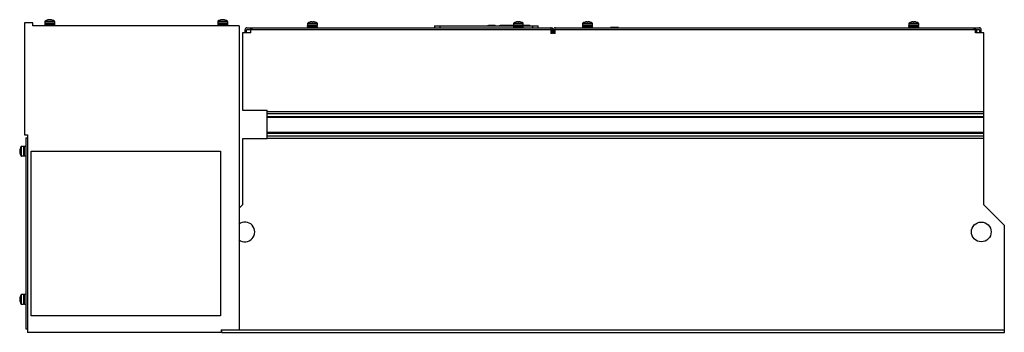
# Model space of a CAD drawing. Header units: millimetres. Extents: x 175 to 1371, y 877 to 1256.
import ezdxf

# ---------------------------------------------------------------- set-up
doc = ezdxf.new("R2010")
doc.units = ezdxf.units.MM
doc.header["$LTSCALE"] = 138.696646
doc.layers.get('0').update_dxf_attribs({"linetype": 'CONTINUOUS'})

msp = doc.modelspace()

# ---------------------------------------------------------------- linework, layer by layer
at = {"color": 7, "linetype": 'Continuous'}
for p, q in [((208.7, 1256), (208.7, 1256)), ((211, 1256.4), (210.4, 1256.4)), ((211, 1256.4), (211, 1256)), ((212.5, 1256), (212.5, 1256.4)), ((213.1, 1256.4), (212.5, 1256.4)), ((214.9, 1256), (214.8, 1256)), ((418.7, 1256), (418.7, 1256)), ((421, 1256.4), (420.4, 1256.4)), ((421, 1256.4), (421, 1256)), ((422.5, 1256), (422.5, 1256.4)), ((423.1, 1256.4), (422.5, 1256.4)), ((424.9, 1256), (424.8, 1256)), ((181.2, 1252.6), (181.2, 1116.5)), ((191.3, 1252.6), (181.2, 1252.6)), ((191.3, 1249), (191.3, 1252.6)), ((441.8, 1249), (191.3, 1249)), ((205.8, 1254.3), (205.8, 1251.9)), ((205.8, 1254.3), (217.8, 1254.3)), ((217.8, 1251.9), (205.8, 1251.9)), ((205.8, 1250.6), (205.8, 1249)), ((205.8, 1250.6), (217.8, 1250.6)), ((205.9, 1251.9), (205.9, 1250.6)), ((206, 1254.7), (217.5, 1254.7)), ((217.7, 1251.9), (217.7, 1250.6)), ((217.8, 1254.3), (217.8, 1251.9)), ((217.8, 1250.6), (217.8, 1249)), ((415.8, 1254.3), (415.8, 1251.9)), ((415.8, 1254.3), (427.8, 1254.3)), ((427.8, 1251.9), (415.8, 1251.9)), ((415.8, 1250.6), (415.8, 1249)), ((415.8, 1250.6), (427.8, 1250.6)), ((415.9, 1251.9), (415.9, 1250.6)), ((416, 1254.7), (427.5, 1254.7)), ((427.7, 1251.9), (427.7, 1250.6)), ((427.8, 1254.3), (427.8, 1251.9)), ((427.8, 1250.6), (427.8, 1249)), ((441.8, 1249), (441.8, 879.5)), ((448.8, 1244), (448.8, 1240.5)), ((450.8, 1240.5), (450.8, 1244)), ((451.3, 1246.5), (819.8, 1246.5)), ((451.3, 1244.5), (1340.3, 1244.5)), ((455.8, 1240.5), (455.8, 1246.5)), ((457.8, 1244.5), (457.8, 1246.5)), ((524.8, 1251.8), (524.8, 1249.4)), ((524.8, 1251.8), (536.8, 1251.8)), ((536.8, 1249.4), (524.8, 1249.4)), ((524.8, 1248.1), (524.8, 1246.5)), ((524.8, 1248.1), (536.8, 1248.1)), ((524.9, 1248.1), (524.9, 1249.4)), ((525, 1252.2), (536.5, 1252.2)), ((527.7, 1253.5), (527.7, 1253.5)), ((530, 1253.9), (529.4, 1253.9)), ((530, 1253.9), (530, 1253.5)), ((531.5, 1253.5), (531.5, 1253.9)), ((532.1, 1253.9), (531.5, 1253.9)), ((533.9, 1253.5), (533.8, 1253.5)), ((536.6, 1248.1), (536.6, 1249.4)), ((536.8, 1249.4), (536.8, 1251.8)), ((536.8, 1246.5), (536.8, 1248.1)), ((678.8, 1248.8), (678.8, 1246.5)), ((678.8, 1248.8), (774.9, 1248.8)), ((685.8, 1246.5), (685.8, 1248.8)), ((751.5, 1249.3), (744.7, 1249.3)), ((751.5, 1248.8), (751.5, 1249.3)), ((774.9, 1249.3), (758.7, 1249.3)), ((765.5, 1248.8), (765.5, 1249.3)), ((774.8, 1251.8), (774.8, 1249.4)), ((774.8, 1251.8), (786.8, 1251.8)), ((786.8, 1249.4), (774.8, 1249.4)), ((774.8, 1248.1), (774.8, 1246.5)), ((774.8, 1248.1), (786.8, 1248.1)), ((774.9, 1248.1), (774.9, 1249.4)), ((775, 1252.2), (786.5, 1252.2)), ((777.7, 1253.5), (777.7, 1253.5)), ((780, 1253.9), (779.4, 1253.9)), ((780, 1253.9), (780, 1253.5)), ((781.5, 1253.5), (781.5, 1253.9)), ((782.1, 1253.9), (781.5, 1253.9)), ((783.9, 1253.5), (783.8, 1253.5)), ((793.5, 1249.3), (786.4, 1249.3)), ((786.6, 1248.1), (786.6, 1249.4)), ((786.6, 1248.8), (804.8, 1248.8)), ((786.7, 1248.8), (786.7, 1249.3)), ((786.8, 1249.4), (786.8, 1251.8)), ((786.8, 1246.5), (786.8, 1248.1)), ((793.5, 1248.8), (793.5, 1249.3)), ((797.8, 1248.8), (797.8, 1246.5)), ((804.8, 1246.5), (804.8, 1248.8)), ((820.2, 1246.5), (822.4, 1246.5)), ((820.3, 1244), (820.3, 1239.5)), ((822.3, 1239.5), (822.3, 1244)), ((822.4, 1244.5), (822.4, 1246.5)), ((823.3, 1244), (823.3, 1239.5)), ((825.3, 1239.5), (825.3, 1244)), ((825.8, 1246.5), (1340.3, 1246.5)), ((858.8, 1251.8), (858.8, 1249.4)), ((858.8, 1251.8), (870.8, 1251.8)), ((870.8, 1249.4), (858.8, 1249.4)), ((858.8, 1248.1), (858.8, 1246.5)), ((858.8, 1248.1), (870.8, 1248.1)), ((858.9, 1248.1), (858.9, 1249.4)), ((859, 1252.2), (870.5, 1252.2)), ((861.7, 1253.5), (861.7, 1253.5)), ((864, 1253.9), (863.4, 1253.9)), ((864, 1253.9), (864, 1253.5)), ((865.5, 1253.5), (865.5, 1253.9)), ((866.1, 1253.9), (865.5, 1253.9)), ((867.9, 1253.5), (867.8, 1253.5)), ((870.6, 1248.1), (870.6, 1249.4)), ((870.8, 1249.4), (870.8, 1251.8)), ((870.8, 1246.5), (870.8, 1248.1)), ((892.5, 1247), (892.5, 1246.5)), ((902.5, 1247), (892.5, 1247)), ((902.5, 1247), (902.5, 1246.5)), ((1254.8, 1251.8), (1266.8, 1251.8)), ((1254.8, 1251.8), (1254.8, 1249.4)), ((1266.8, 1249.4), (1254.8, 1249.4)), ((1254.8, 1248.1), (1266.8, 1248.1)), ((1254.8, 1248.1), (1254.8, 1246.5)), ((1254.9, 1248.1), (1254.9, 1249.4)), ((1255, 1252.2), (1266.5, 1252.2)), ((1257.7, 1253.5), (1257.7, 1253.5)), ((1260, 1253.9), (1259.4, 1253.9)), ((1260, 1253.9), (1260, 1253.5)), ((1262.1, 1253.9), (1261.5, 1253.9)), ((1261.5, 1253.5), (1261.5, 1253.9)), ((1263.9, 1253.5), (1263.8, 1253.5)), ((1266.6, 1248.1), (1266.6, 1249.4)), ((1266.8, 1249.4), (1266.8, 1251.8)), ((1266.8, 1246.5), (1266.8, 1248.1)), ((1333.8, 1246.5), (1333.8, 1244.5)), ((1335.8, 1240.5), (1335.8, 1246.5)), ((1336.8, 1243.5), (1335.8, 1243.5)), ((1336.8, 1243.5), (1336.8, 1240.5)), ((1340.8, 1244), (1340.8, 1240.5)), ((1342.8, 1240.5), (1342.8, 1244)), ((445.8, 1240.5), (445.8, 1146.5)), ((455.8, 1240.5), (445.8, 1240.5)), ((822.3, 1239.5), (820.3, 1239.5)), ((825.3, 1239.5), (823.3, 1239.5)), ((1345.8, 1240.5), (1335.8, 1240.5)), ((1345.8, 1031.5), (1345.8, 1240.5)), ((445.8, 1146.5), (475.8, 1146.5)), ((475.8, 1111.5), (475.8, 1146.5)), ((1345.8, 1144.4), (475.8, 1144.4)), ((475.8, 1142.3), (1345.8, 1142.3)), ((1345.8, 1138.5), (475.8, 1138.5)), ((475.8, 1137.8), (1345.8, 1137.8)), ((181.2, 1116.5), (184.8, 1116.5)), ((182.8, 1112.9), (182.8, 880.7)), ((182.8, 1112.9), (184.8, 1112.9)), ((184.8, 1116.5), (184.8, 876.5)), ((1345.8, 1119.3), (475.8, 1119.3)), ((475.8, 1118.6), (1345.8, 1118.6)), ((1345.8, 1114.8), (475.8, 1114.8)), ((475.8, 1112.6), (1345.8, 1112.6)), ((177.1, 1090.8), (177.1, 1102.3)), ((177.5, 1090.5), (177.5, 1102.5)), ((179.9, 1102.5), (177.5, 1102.5)), ((179.9, 1102.5), (179.9, 1090.5)), ((181.2, 1102.4), (179.9, 1102.4)), ((181.2, 1090.5), (181.2, 1102.5)), ((182.8, 1102.5), (181.2, 1102.5)), ((445.8, 1111.5), (445.8, 1031.5)), ((475.8, 1111.5), (445.8, 1111.5)), ((175.4, 1097.9), (175.4, 1097.2)), ((175.8, 1097.2), (175.4, 1097.2)), ((175.4, 1095.8), (175.4, 1095.2)), ((175.4, 1095.8), (175.8, 1095.8)), ((175.7, 1099.6), (175.8, 1099.6)), ((175.8, 1093.4), (175.7, 1093.4)), ((179.9, 1090.5), (177.5, 1090.5)), ((181.2, 1090.6), (179.9, 1090.6)), ((182.8, 1090.5), (181.2, 1090.5)), ((189.2, 896.5), (189.2, 1096.5)), ((189.2, 1096.5), (419.2, 1096.5)), ((419.2, 1096.5), (419.2, 896.5)), ((445.8, 1031.5), (441.8, 1027.5)), ((1370.8, 1006.5), (1345.8, 1031.5)), ((1370.8, 876.5), (1370.8, 1006.5)), ((177.1, 910.8), (177.1, 922.3)), ((177.5, 910.5), (177.5, 922.5)), ((179.9, 922.5), (177.5, 922.5)), ((179.9, 922.5), (179.9, 910.5)), ((181.2, 922.4), (179.9, 922.4)), ((181.2, 910.5), (181.2, 922.5)), ((182.8, 922.5), (181.2, 922.5)), ((175.4, 917.9), (175.4, 917.2)), ((175.8, 917.2), (175.4, 917.2)), ((175.4, 915.8), (175.4, 915.2)), ((175.4, 915.8), (175.8, 915.8)), ((175.7, 919.6), (175.8, 919.6)), ((175.8, 913.4), (175.7, 913.4)), ((179.9, 910.5), (177.5, 910.5)), ((181.2, 910.6), (179.9, 910.6)), ((182.8, 910.5), (181.2, 910.5)), ((419.2, 896.5), (189.2, 896.5)), ((182.8, 880.7), (184.8, 880.7)), ((419.8, 876.5), (184.8, 876.5)), ((419.8, 879.5), (419.8, 876.5)), ((419.8, 879.5), (1370.8, 879.5)), ((420.8, 876.5), (420.8, 879.5)), ((420.8, 876.5), (1370.8, 876.5))]:
    msp.add_line(p, q, dxfattribs=at)
msp.add_circle((1342.8, 998.5), 12, dxfattribs=at)
for centre, radius, start, end in [((211.8, 1246.5), 10, 108.0819, 125.2515), ((211.8, 1246.5), 9.97, 97.7067, 108.0605), ((211.8, 1245), 11.1, 86.3191, 93.6809), ((211.8, 1246.5), 9.97, 71.9395, 82.2936), ((211.8, 1246.5), 10, 54.7485, 71.9181), ((421.8, 1246.5), 10, 108.0819, 125.2515), ((421.8, 1246.5), 9.97, 97.7067, 108.0605), ((421.8, 1245), 11.1, 86.3191, 93.6809), ((421.8, 1246.5), 9.97, 71.9395, 82.2936), ((421.8, 1246.5), 10, 54.7485, 71.9181), ((206.3, 1254.3), 0.54, 125.2515, 180), ((217.2, 1254.3), 0.54, 0, 54.7485), ((416.3, 1254.3), 0.54, 125.2515, 180), ((427.2, 1254.3), 0.54, 0, 54.7485), ((451.3, 1244), 2.5, 90, 180), ((451.3, 1244), 0.5, 90, 180), ((525.3, 1251.8), 0.54, 125.2515, 180), ((530.8, 1244), 10, 108.0819, 125.2515), ((530.8, 1244), 9.97, 97.7064, 108.0605), ((530.8, 1242.5), 11.1, 86.3163, 93.6837), ((530.8, 1244), 9.97, 71.9395, 82.2936), ((530.8, 1244), 10, 54.7485, 71.9181), ((536.2, 1251.8), 0.54, 0, 54.7485), ((775.3, 1251.8), 0.54, 125.2515, 180), ((780.8, 1244), 10, 108.0819, 125.2515), ((780.8, 1244), 9.97, 97.7064, 108.0605), ((780.8, 1242.5), 11.1, 86.3163, 93.6837), ((780.8, 1244), 9.97, 71.9395, 82.2936), ((780.8, 1244), 10, 54.7485, 71.9181), ((786.2, 1251.8), 0.54, 0, 54.7485), ((819.8, 1244), 2.5, 0, 90), ((819.8, 1244), 0.5, 0, 90), ((825.8, 1244), 2.5, 90, 180), ((825.8, 1244), 0.5, 90, 180), ((859.3, 1251.8), 0.54, 125.2515, 180), ((864.8, 1244), 10, 108.0819, 125.2515), ((864.8, 1244), 9.97, 97.7064, 108.0605), ((864.8, 1242.5), 11.1, 86.3163, 93.6837), ((864.8, 1244), 9.97, 71.9395, 82.2936), ((864.8, 1244), 10, 54.7485, 71.9181), ((870.2, 1251.8), 0.54, 0, 54.7485), ((1255.3, 1251.8), 0.54, 125.2515, 180), ((1260.8, 1244), 10, 108.0819, 125.2515), ((1260.8, 1244), 9.97, 97.7064, 108.0605), ((1260.8, 1242.5), 11.1, 86.3163, 93.6837), ((1260.8, 1244), 9.97, 71.9395, 82.2936), ((1260.8, 1244), 10, 54.7485, 71.9181), ((1266.2, 1251.8), 0.54, 0, 54.7485), ((1340.3, 1244), 2.5, 0, 90), ((1340.3, 1244), 0.5, 0, 90), ((185.3, 1096.5), 10, 144.7485, 161.9181), ((177.5, 1102), 0.54, 90, 144.7485), ((185.3, 1096.5), 9.97, 161.9395, 172.2936), ((185.3, 1096.5), 9.97, 187.7067, 198.0605), ((186.8, 1096.5), 11.1, 176.3163, 183.6837), ((185.3, 1096.5), 10, 198.0819, 215.2515), ((177.5, 1091.1), 0.54, 215.2515, 270), ((448.8, 998.5), 12, 232.3519, 127.7049), ((185.3, 916.5), 10, 144.7485, 161.9181), ((177.5, 922), 0.54, 90, 144.7485), ((185.3, 916.5), 9.97, 161.9395, 172.2936), ((185.3, 916.5), 9.97, 187.7067, 198.0605), ((186.8, 916.5), 11.1, 176.3163, 183.6837), ((185.3, 916.5), 10, 198.0819, 215.2515), ((177.5, 911.1), 0.54, 215.2515, 270)]:
    msp.add_arc(centre, radius, start, end, dxfattribs=at)
for points, knots in [([(743.1, 1248.8), (743.1, 1248.9), (743.1, 1248.9), (743.4, 1249.1), (743.7, 1249.2), (744.2, 1249.3), (744.5, 1249.3), (744.7, 1249.3)], [0, 0, 0, 0, 0.25, 0.375, 0.5, 0.75, 1, 1, 1, 1]), ([(744.7, 1248.8), (744.7, 1248.9), (744.7, 1249), (744.7, 1249.2), (744.7, 1249.3), (744.7, 1249.3), (744.7, 1249.3), (744.7, 1249.3), (744.7, 1249.3)], [0, 0, 0, 0, 0.491715, 0.756561, 0.853063, 0.928116, 0.979515, 1, 1, 1, 1]), ([(753.1, 1248.8), (753.1, 1248.9), (753, 1248.9), (752.8, 1249.1), (752.4, 1249.2), (751.9, 1249.3), (751.6, 1249.3), (751.5, 1249.3)], [0, 0, 0, 0, 0.251233, 0.37685, 0.502467, 0.7537, 1, 1, 1, 1]), ([(757.1, 1248.8), (757.1, 1248.9), (757.1, 1248.9), (757.4, 1249.1), (757.7, 1249.2), (758.2, 1249.3), (758.5, 1249.3), (758.7, 1249.3)], [0, 0, 0, 0, 0.25, 0.375, 0.5, 0.75, 1, 1, 1, 1]), ([(758.7, 1248.8), (758.7, 1248.9), (758.7, 1249), (758.7, 1249.2), (758.7, 1249.3), (758.7, 1249.3), (758.7, 1249.3), (758.7, 1249.3), (758.7, 1249.3)], [0, 0, 0, 0, 0.491715, 0.756561, 0.853063, 0.928116, 0.979515, 1, 1, 1, 1]), ([(767.1, 1248.8), (767.1, 1248.9), (767, 1248.9), (766.8, 1249.1), (766.4, 1249.2), (765.9, 1249.3), (765.6, 1249.3), (765.5, 1249.3)], [0, 0, 0, 0, 0.25, 0.375, 0.5, 0.75, 1, 1, 1, 1]), ([(771.1, 1248.8), (771.1, 1248.9), (771.1, 1248.9), (771.4, 1249.1), (771.7, 1249.2), (772.2, 1249.3), (772.5, 1249.3), (772.7, 1249.3)], [0, 0, 0, 0, 0.25, 0.375, 0.5, 0.75, 1, 1, 1, 1]), ([(772.7, 1248.8), (772.7, 1248.9), (772.7, 1249), (772.7, 1249.2), (772.7, 1249.3), (772.7, 1249.3), (772.7, 1249.3), (772.7, 1249.3), (772.7, 1249.3)], [0, 0, 0, 0, 0.491715, 0.756561, 0.853063, 0.928116, 0.979515, 1, 1, 1, 1]), ([(786.7, 1249.3), (786.7, 1249.3), (786.7, 1249.3), (786.7, 1249.3), (786.7, 1249.3), (786.7, 1249.3)], [0, 0, 0, 0, 0.707603, 0.91826, 1, 1, 1, 1]), ([(795.1, 1248.8), (795.1, 1248.9), (795, 1248.9), (794.8, 1249.1), (794.4, 1249.2), (793.9, 1249.3), (793.6, 1249.3), (793.5, 1249.3)], [0, 0, 0, 0, 0.25, 0.375, 0.5, 0.75, 1, 1, 1, 1])]:
    msp.add_open_spline(points, degree=3, knots=knots, dxfattribs=at)

doc.saveas('drawing.dxf')
